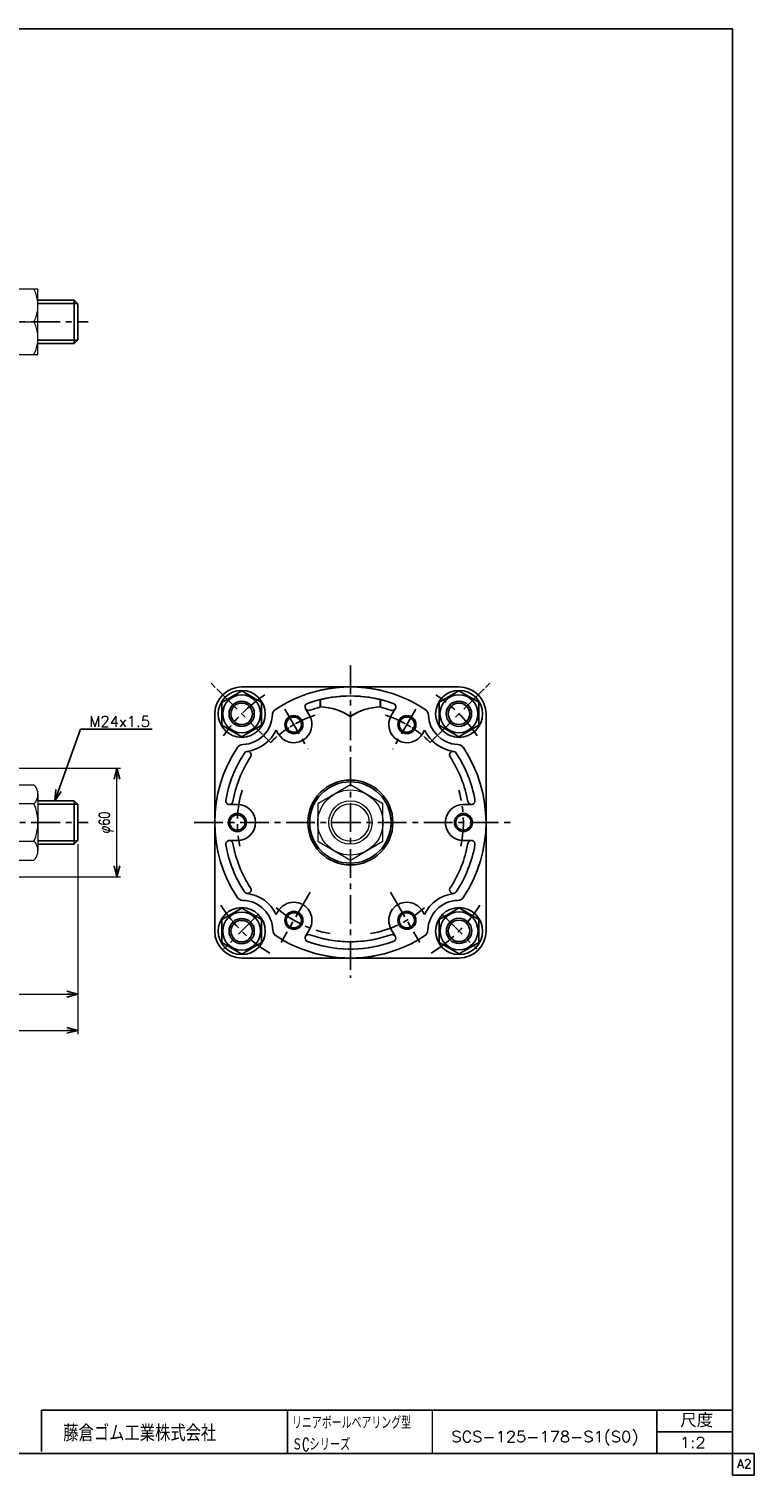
# Model space of a CAD drawing. Header units: millimetres. Extents: x -544 to 574, y -400 to 400.
# Tile 3 of 3: x 173 to 574, y -400 to 400. Entities that reach past the tile are written whole.
import ezdxf
from ezdxf.enums import TextEntityAlignment as Align

# ---------------------------------------------------------------- set-up
doc = ezdxf.new("R2010")
doc.units = ezdxf.units.MM
doc.header["$LTSCALE"] = 0.5
doc.linetypes.add('CENTER', pattern=[50.8, 31.75, -6.35, 6.35, -6.35])
doc.layers.add('Layer0001', color=7, linetype='Continuous')
doc.layers.add('ZUWAKU', color=7, linetype='Continuous')
doc.styles.add('FdaStyle0', font='txt.shx', dxfattribs={"width": 0.75, "bigfont": 'bigfont'})
doc.dimstyles.new('DaDimRotatedStyle', dxfattribs={"dimtxt": 6, "dimasz": 6.000004, "dimexe": 2, "dimexo": 2, "dimgap": 2, "dimtad": 3, "dimdsep": 46, "dimtxsty": 'FdaStyle0', "dimblk1": 'OPEN30', "dimblk2": 'OPEN30', "dimsah": 1, "dimcen": 0.09, "dimclrd": 4, "dimclre": 4, "dimclrt": 4, "dimadec": 0, "dimazin": 2, "dimtfac": 1, "dimtdec": 4, "dimtmove": 0, "dimatfit": 0, "dimfxl": 1, "dimarcsym": 0})

# ---------------------------------------------------------------- blocks, each defined once
blk = doc.blocks.new('_OPEN30')
at = {"color": 0, "linetype": 'ByBlock', "lineweight": -2}
for p, q in [((-1, 0.267949), (0, 0)), ((0, 0), (-1, -0.267949)), ((0, 0), (-1, 0))]:
    blk.add_line(p, q, dxfattribs=at)
blk = doc.blocks.new('DC_GROUP_Φ125_21')
at = {"color": 4, "linetype": 'Continuous', "lineweight": 13}
for p, q in [((178.03, 255.97), (164.03, 255.97)), ((164.03, 255.97), (164.03, 219.97)), ((178.03, 219.97), (178.03, 255.97)), ((166.22, 237.97), (175.83, 237.97)), ((164.03, 219.97), (178.03, 219.97))]:
    blk.add_line(p, q, dxfattribs=at)
for centre, start, end in [((183.6, 246.97), 152.62656, 207.37344), ((158.45, 246.97), 332.62656, 27.37344), ((183.6, 228.97), 152.62656, 207.37344), ((158.45, 228.97), 332.62656, 27.37344)]:
    blk.add_arc(centre, 19.57, start, end, dxfattribs=at)
blk = doc.blocks.new('DC_GROUP_Φ125_22')
at = {"color": 4, "linetype": 'Continuous', "lineweight": 25}
for radius in [5, 4.2]:
    blk.add_circle((319.54, -93.12), radius, dxfattribs=at)
blk = doc.blocks.new('DC_GROUP_Φ125_23')
at = {"color": 4, "linetype": 'Continuous', "lineweight": 25}
for radius in [5, 4.2]:
    blk.add_circle((288.29, -39), radius, dxfattribs=at)
blk = doc.blocks.new('DC_GROUP_Φ125_24')
at = {"color": 4, "linetype": 'Continuous', "lineweight": 25}
for radius in [5, 4.2]:
    blk.add_circle((319.54, 15.13), radius, dxfattribs=at)
blk = doc.blocks.new('DC_GROUP_Φ125_25')
at = {"color": 4, "linetype": 'Continuous', "lineweight": 25}
for radius in [5, 4.2]:
    blk.add_circle((382.04, -93.12), radius, dxfattribs=at)
blk = doc.blocks.new('DC_GROUP_Φ125_26')
at = {"color": 4, "linetype": 'Continuous', "lineweight": 25}
for radius in [5, 4.2]:
    blk.add_circle((382.04, 15.13), radius, dxfattribs=at)
blk = doc.blocks.new('DC_GROUP_Φ125_27')
at = {"color": 4, "linetype": 'Continuous', "lineweight": 25}
for radius in [5, 4.2]:
    blk.add_circle((413.29, -39), radius, dxfattribs=at)
blk = doc.blocks.new('DC_GROUP_Φ125_28')
at = {"color": 4, "linetype": 'Continuous', "lineweight": 13}
for p, q in [((350.79, -18.21), (332.79, -28.6)), ((368.79, -28.6), (350.79, -18.21)), ((332.79, -28.6), (332.79, -49.39)), ((368.79, -49.39), (368.79, -28.6)), ((332.79, -49.39), (350.79, -59.78)), ((350.79, -59.78), (368.79, -49.39))]:
    blk.add_line(p, q, dxfattribs=at)
for radius in [18, 12, 10.38]:
    blk.add_circle((350.79, -39), radius, dxfattribs=at)
blk = doc.blocks.new('DC_GROUP_Φ125_29')
at = {"color": 4, "linetype": 'Continuous', "lineweight": 13}
for p, q in [((164.03, -23.41), (164.03, -54.58)), ((166.21, -18.21), (175.84, -18.21)), ((178.03, -23.41), (178.03, -54.58)), ((175.84, -28.6), (166.21, -28.6)), ((166.21, -49.39), (175.84, -49.39)), ((166.21, -59.78), (175.84, -59.78))]:
    blk.add_line(p, q, dxfattribs=at)
for centre, radius, start, end in [((171.3, -23.41), 7.27, 134.38531, 225.61469), ((170.76, -23.41), 7.27, 314.38531, 45.61469), ((189.83, -39), 25.81, 156.25234, 203.74766), ((152.22, -39), 25.81, 336.25234, 23.74766), ((171.3, -54.58), 7.27, 134.38531, 225.61469), ((170.76, -54.58), 7.27, 314.38531, 45.61469)]:
    blk.add_arc(centre, radius, start, end, dxfattribs=at)
blk = doc.blocks.new('*D30')
at = {"color": 4, "linetype": 'Continuous', "lineweight": 13}
for p, q in [((127.53, -9), (223.73, -9)), ((221.73, -69), (221.73, -9)), ((129.03, -69), (223.73, -69))]:
    blk.add_line(p, q, dxfattribs=at)
at = {"color": 4, "xscale": 6.000005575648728, "yscale": 5.999978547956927}
for p, rotation in [((221.73, -9), 90), ((221.73, -69), 270)]:
    blk.add_blockref('_OPEN30', p, dxfattribs=dict(at, rotation=rotation))
at = {"color": 4, "insert": (219.73, -39), "char_height": 6, "width": 25.5, "attachment_point": 8, "rotation": 90, "style": 'FdaStyle0'}
blk.add_mtext('\\T1.00;φ60', dxfattribs=at)
blk = doc.blocks.new('*D32')
at = {"color": 4, "linetype": 'Continuous', "lineweight": 13}
for p, q in [((200.03, -51), (200.03, -136)), ((124.03, -113.07), (124.03, -136)), ((124.03, -134), (200.03, -134))]:
    blk.add_line(p, q, dxfattribs=at)
at = {"color": 4, "xscale": 6.000005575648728, "yscale": 5.999978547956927}
for p, rotation in [((124.03, -134), 180), ((200.03, -134), 360)]:
    blk.add_blockref('_OPEN30', p, dxfattribs=dict(at, rotation=rotation))
at = {"color": 4, "insert": (162.03, -132), "char_height": 6, "width": 19.5, "attachment_point": 8, "style": 'FdaStyle0'}
blk.add_mtext('\\T1.00;76', dxfattribs=at)
blk = doc.blocks.new('*D33')
at = {"color": 4, "linetype": 'Continuous', "lineweight": 13}
for p, q in [((200.03, -51), (200.03, -156)), ((-197.97, -113.07), (-197.97, -156)), ((-197.97, -154), (200.03, -154))]:
    blk.add_line(p, q, dxfattribs=at)
at = {"color": 4, "xscale": 6.000005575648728, "yscale": 5.999978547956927}
for p, rotation in [((-197.97, -154), 180), ((200.03, -154), 360)]:
    blk.add_blockref('_OPEN30', p, dxfattribs=dict(at, rotation=rotation))
at = {"color": 4, "insert": (1.03, -152), "char_height": 6, "width": 25.5, "attachment_point": 8, "style": 'FdaStyle0'}
blk.add_mtext('\\T1.00;398', dxfattribs=at)
blk = doc.blocks.new('DC_GROUP_Φ125_34')
at = {"color": 4, "linetype": 'Continuous', "lineweight": 25}
for p, q in [((290.68, 33.81), (279.68, 27.46)), ((301.68, 27.46), (290.68, 33.81)), ((279.68, 27.46), (279.68, 14.76)), ((301.68, 14.76), (301.68, 27.46)), ((279.68, 14.76), (290.68, 8.41)), ((290.68, 8.41), (301.68, 14.76))]:
    blk.add_line(p, q, dxfattribs=at)
for radius in [10.5, 7, 5.95]:
    blk.add_circle((290.68, 21.11), radius, dxfattribs=at)
blk = doc.blocks.new('DC_GROUP_Φ125_35')
at = {"color": 4, "linetype": 'Continuous', "lineweight": 25}
for p, q in [((399.82, 27.5), (410.82, 33.85)), ((410.82, 33.85), (421.82, 27.5)), ((399.82, 14.8), (399.82, 27.5)), ((421.82, 27.5), (421.82, 14.8)), ((410.82, 8.44), (399.82, 14.8)), ((421.82, 14.8), (410.82, 8.44))]:
    blk.add_line(p, q, dxfattribs=at)
for radius in [10.5, 7, 5.95]:
    blk.add_circle((410.82, 21.15), radius, dxfattribs=at)
blk = doc.blocks.new('DC_GROUP_Φ125_36')
at = {"color": 4, "linetype": 'Continuous', "lineweight": 25}
for p, q in [((399.86, -92.61), (410.86, -86.26)), ((410.86, -86.26), (421.86, -92.61)), ((399.86, -105.31), (399.86, -92.61)), ((421.86, -92.61), (421.86, -105.31)), ((410.86, -111.67), (399.86, -105.31)), ((421.86, -105.31), (410.86, -111.67))]:
    blk.add_line(p, q, dxfattribs=at)
for radius in [10.5, 7, 5.95]:
    blk.add_circle((410.86, -98.96), radius, dxfattribs=at)
blk = doc.blocks.new('DC_GROUP_Φ125_37')
at = {"color": 4, "linetype": 'Continuous', "lineweight": 25}
for p, q in [((290.68, -86.4), (279.68, -92.75)), ((301.68, -92.75), (290.68, -86.4)), ((279.68, -92.75), (279.68, -105.45)), ((301.68, -105.45), (301.68, -92.75)), ((279.68, -105.45), (290.68, -111.8)), ((290.68, -111.8), (301.68, -105.45))]:
    blk.add_line(p, q, dxfattribs=at)
for radius in [10.5, 7, 5.95]:
    blk.add_circle((290.68, -99.1), radius, dxfattribs=at)

msp = doc.modelspace()

# ---------------------------------------------------------------- linework, layer by layer
at = {"color": 4, "linetype": 'CENTER', "lineweight": 25}
for p, q in [((-206.638, 237.972), (205.769, 237.972)), ((-206.638, 237.972), (205.769, 237.972)), ((350.787, 47.857), (350.787, -124.872)), ((276.896, 34.895), (302.116, 9.675)), ((424.678, 34.895), (399.457, 9.675)), ((314.581, 23.714), (327.379, 1.548)), ((386.992, 23.714), (374.195, 1.548)), ((-206.638, -38.996), (205.769, -38.996)), ((-206.638, -38.996), (205.769, -38.996)), ((264.435, -38.996), (442.099, -38.996)), ((328.568, -77.48), (312.441, -105.412)), ((373.005, -77.48), (389.132, -105.412)), ((300.182, -89.601), (280.633, -109.15)), ((401.392, -89.601), (420.941, -109.15))]:
    msp.add_line(p, q, dxfattribs=at)
at = {"color": 4, "linetype": 'Continuous', "lineweight": 25}
for p, q in [((273.761, 37.987), (275.994, 35.754)), ((290.787, 36.004), (373.339, 36.004)), ((410.787, 36.004), (328.235, 36.004)), ((427.813, 37.987), (425.58, 35.754)), ((334.101, 29.032), (334.101, 24.908)), ((334.287, 29.032), (334.287, 24.908)), ((367.287, 29.032), (367.287, 24.908)), ((367.473, 29.032), (367.473, 24.908)), ((275.787, 21.004), (275.787, -98.996)), ((325.981, 23.97), (328.197, 20.131)), ((375.593, 23.97), (373.377, 20.131)), ((425.787, 21.004), (425.787, -98.996)), ((187.334, -26.996), (201.596, 12.677)), ((187.334, -26.996), (201.596, 12.677)), ((201.596, 12.677), (241.196, 12.677)), ((201.596, 12.677), (241.196, 12.677)), ((303.118, 8.673), (306.593, 5.198)), ((309.748, 12.086), (310.877, 10.131)), ((391.826, 12.086), (390.697, 10.131)), ((398.456, 8.673), (394.981, 5.198)), ((283.854, -28.996), (288.287, -28.996)), ((417.72, -28.996), (413.287, -28.996)), ((283.854, -48.996), (288.287, -48.996)), ((417.72, -48.996), (413.287, -48.996)), ((310.877, -88.122), (309.842, -89.914)), ((390.697, -88.122), (391.731, -89.914)), ((328.197, -98.122), (325.981, -101.961)), ((373.377, -98.122), (375.593, -101.961)), ((290.787, -113.996), (379.572, -113.996)), ((410.787, -113.996), (322.001, -113.996))]:
    msp.add_line(p, q, dxfattribs=at)
for centre, radius in [((290.683, 21.108), 13), ((410.891, 21.108), 13), ((350.787, -38.996), 23.5), ((350.787, -38.996), 22.5), ((290.683, -99.1), 13), ((410.891, -99.1), 13)]:
    msp.add_circle(centre, radius, dxfattribs=at)
for centre, radius, start, end in [((290.787, 21.004), 15, 90, 180), ((350.787, -38.996), 75, 74.685064, 123.975199), ((350.787, -38.996), 75, 56.024801, 105.314936), ((410.787, 21.004), 15, 0, 90), ((327.713, 24.97), 2, 90, 289.835751), ((350.787, -38.996), 70, 74.591767, 109.279343), ((350.787, -38.996), 66, 104.477512, 109.835751), ((350.787, -38.996), 70, 70.720657, 105.408233), ((333.698, -5.089), 30, 55.492211, 89.231133), ((333.884, -5.089), 30, 55.492211, 89.231133), ((367.689, -5.089), 30, 90.768867, 124.507789), ((367.875, -5.089), 30, 90.768867, 124.507789), ((350.787, -38.996), 66, 70.164249, 75.522488), ((373.861, 24.97), 2, 250.164249, 90), ((290.683, 21.108), 17, 272.332075, 357.667925), ((311.665, 20.254), 4, 123.436098, 177.667925), ((319.537, 15.131), 10, 210, 30), ((382.037, 15.131), 10, 150, 330), ((389.908, 20.254), 4, 2.332075, 56.563902), ((410.891, 21.108), 17, 182.332075, 267.667925), ((290.794, 21.128), 21, 277.905276, 334.494858), ((350.787, -38.996), 62.5, 130.479066, 135), ((350.787, -38.996), 62.5, 120, 122.261162), ((350.787, -38.996), 62.5, 57.738838, 60), ((350.787, -38.996), 62.5, 45, 49.520934), ((410.779, 21.128), 21, 205.505142, 262.094724), ((350.787, -38.996), 75, 146.40461, 213.417436), ((291.537, 0.126), 4, 92.332075, 146.563902), ((293.958, -1.653), 2, 326.691023, 146.691023), ((407.616, -1.653), 2, 33.308977, 213.308977), ((410.036, 0.126), 4, 33.436098, 87.667925), ((350.787, -38.996), 75, 326.582564, 33.59539), ((350.787, -38.996), 70, 146.691023, 169.835751), ((350.787, -38.996), 66, 146.691023, 169.835751), ((350.787, -38.996), 66, 10.164249, 33.308977), ((350.787, -38.996), 70, 10.164249, 33.308977), ((283.854, -26.996), 2, 169.835751, 349.835751), ((288.287, -38.996), 10, 270, 90), ((413.287, -38.996), 10, 90, 270), ((417.72, -26.996), 2, 190.164249, 10.164249), ((283.854, -50.996), 2, 10.164249, 190.164249), ((350.787, -38.996), 70, 190.164249, 213.252792), ((350.787, -38.996), 66, 190.164249, 213.252792), ((350.787, -38.996), 66, 326.747208, 349.835751), ((350.787, -38.996), 70, 326.747208, 349.835751), ((417.72, -50.996), 2, 349.835751, 169.835751), ((293.921, -76.282), 2, 213.252792, 33.252792), ((290.953, -99.09), 21, 25.910105, 82.585404), ((410.621, -99.09), 21, 97.414596, 154.089895), ((407.652, -76.282), 2, 146.747208, 326.747208), ((291.525, -78.098), 4, 213.417436, 268.440683), ((290.953, -99.09), 17, 1.80836, 88.440683), ((319.537, -93.122), 10, 330, 150), ((382.037, -93.122), 10, 30, 210), ((410.621, -99.09), 17, 91.559317, 178.19164), ((410.049, -78.098), 4, 271.559317, 326.582564), ((290.787, -98.996), 15, 180, 270), ((311.943, -98.427), 4, 181.80836, 236.831607), ((350.787, -38.996), 75, 236.831607, 286.147364), ((327.713, -102.961), 2, 70.164249, 250.164249), ((350.787, -38.996), 66, 250.164249, 286.477416), ((350.787, -38.996), 75, 253.852636, 303.168393), ((350.787, -38.996), 66, 253.522584, 289.835751), ((373.861, -102.961), 2, 289.835751, 109.835751), ((389.631, -98.427), 4, 303.168393, 358.19164), ((410.787, -98.996), 15, 270, 0), ((350.787, -38.996), 70, 250.164249, 287.572981), ((350.787, -38.996), 70, 252.427019, 289.835751)]:
    msp.add_arc(centre, radius, start, end, dxfattribs=at)
at = {"color": 4, "linetype": 'CENTER', "lineweight": 25}
for radius, start, end in [(85, 123.755627, 145.607759), (85, 34.392241, 56.244373), (62.5, 108.17533, 119.070925), (62.5, 60.929075, 71.82467), (62.5, 122.869195, 129.496634), (62.5, 50.503366, 57.130805), (62.5, 163.437225, 192.053876), (62.5, 347.946124, 16.562775), (85, 212.521735, 238.366456), (62.5, 229.008474, 259.710646), (62.5, 280.289354, 310.991526), (85, 301.633544, 327.478265)]:
    msp.add_arc((350.787, -38.996), radius, start, end, dxfattribs=at)
at = {"layer": 'Layer0001', "color": 4, "linetype": 'Continuous', "lineweight": 25}
for p, q in [((178.028, 249.972), (198.028, 249.972)), ((178.028, 249.972), (198.028, 249.972)), ((200.028, 248.172), (178.028, 248.172)), ((200.028, 248.172), (178.028, 248.172)), ((198.028, 249.972), (200.028, 247.972)), ((198.028, 249.972), (198.028, 237.972)), ((198.028, 249.972), (200.028, 247.972)), ((198.028, 249.972), (198.028, 237.972)), ((200.028, 237.972), (200.028, 247.972)), ((200.028, 237.972), (200.028, 247.972)), ((198.028, 225.972), (198.028, 237.972)), ((198.028, 225.972), (198.028, 237.972)), ((200.028, 237.972), (200.028, 227.972)), ((200.028, 237.972), (200.028, 227.972)), ((200.028, 227.772), (178.028, 227.772)), ((200.028, 227.772), (178.028, 227.772)), ((178.028, 225.972), (198.028, 225.972)), ((178.028, 225.972), (198.028, 225.972)), ((198.028, 225.972), (200.028, 227.972)), ((198.028, 225.972), (200.028, 227.972)), ((178.028, -26.996), (198.028, -26.996)), ((178.028, -26.996), (198.028, -26.996)), ((200.028, -28.796), (178.028, -28.796)), ((200.028, -28.796), (178.028, -28.796)), ((198.028, -26.996), (200.028, -28.996)), ((198.028, -26.996), (198.028, -38.996)), ((198.028, -26.996), (200.028, -28.996)), ((198.028, -26.996), (198.028, -38.996)), ((200.028, -38.996), (200.028, -28.996)), ((200.028, -38.996), (200.028, -28.996)), ((198.028, -50.996), (198.028, -38.996)), ((198.028, -50.996), (198.028, -38.996)), ((200.028, -38.996), (200.028, -48.996)), ((200.028, -38.996), (200.028, -48.996)), ((200.028, -49.196), (178.028, -49.196)), ((200.028, -49.196), (178.028, -49.196)), ((178.028, -50.996), (198.028, -50.996)), ((178.028, -50.996), (198.028, -50.996)), ((198.028, -50.996), (200.028, -48.996)), ((198.028, -50.996), (200.028, -48.996))]:
    msp.add_line(p, q, dxfattribs=at)
at = {"layer": 'ZUWAKU', "color": 5, "linetype": 'Continuous', "lineweight": 25}
for p, q in [((562, 400), (-544, 400)), ((562, -400), (562, 400)), ((574, -388), (-544, -388)), ((574, -400), (574, -388)), ((574, -400), (562, -400))]:
    msp.add_line(p, q, dxfattribs=at)
at = {"layer": 'ZUWAKU', "color": 4, "linetype": 'Continuous', "lineweight": 25}
for p, q in [((180, -364), (562, -364)), ((180, -386.93), (180, -364)), ((316, -364), (316, -388)), ((520.27, -388), (520.27, -364)), ((520.27, -376), (562, -376))]:
    msp.add_line(p, q, dxfattribs=at)
at = {"layer": 'ZUWAKU', "color": 4, "linetype": 'Continuous', "lineweight": 13}
msp.add_line((396, -364), (396, -388), dxfattribs=at)

# ---------------------------------------------------------------- block references
at = {"linetype": 'Continuous'}
for name in ['DC_GROUP_Φ125_21', 'DC_GROUP_Φ125_34', 'DC_GROUP_Φ125_35', 'DC_GROUP_Φ125_24', 'DC_GROUP_Φ125_26', 'DC_GROUP_Φ125_29', 'DC_GROUP_Φ125_28', 'DC_GROUP_Φ125_23', 'DC_GROUP_Φ125_27', 'DC_GROUP_Φ125_37', 'DC_GROUP_Φ125_36', 'DC_GROUP_Φ125_22', 'DC_GROUP_Φ125_25']:
    msp.add_blockref(name, (0, 0), dxfattribs=at)
at = {"color": 4, "xscale": 6.000005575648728, "yscale": 5.999978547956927, "rotation": 250.2259111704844}
msp.add_blockref('_OPEN30', (187.334, -26.996), dxfattribs=at)
msp.add_blockref('_OPEN30', (187.334, -26.996), dxfattribs=at)

# ---------------------------------------------------------------- texts
at = {"color": 4, "style": 'FdaStyle0'}
for s, height, width, p, p2 in [('M24x1.5', 6, 0.8, (206.396, 13.877), (239.996, 13.877)), ('M24x1.5', 6, 0.8, (206.396, 13.877), (239.996, 13.877)), ('リニアボールベアリング型', 7, 0.566265, (318.546, -374.508), (384.346, -374.508)), ('SCS-125-178-S1(S0)', 6, 0.8272, (406.631, -381.726), (510.031, -381.726)), ('ＳCシリーズ', 7, 0.589744, (318.546, -386.508), (350.746, -386.508)), ('1:2', 6, 0.8, (532.87, -385), (547.27, -385))]:
    msp.add_text(s, height=height, dxfattribs=dict(at, width=width)).set_placement(p, p2, align=Align.FIT)
at = {"layer": 'ZUWAKU', "color": 4, "style": 'FdaStyle0'}
for s, height, width, p, p2 in [('尺度', 7.6, 0.749175, (533.23, -373.56), (551.39, -373.56)), ('藤倉ゴム工業株式会社', 9, 0.652778, (192.025, -381.315), (276.625, -381.315))]:
    msp.add_text(s, height=height, dxfattribs=dict(at, width=width)).set_placement(p, p2, align=Align.FIT)
at = {"layer": 'ZUWAKU', "color": 7, "style": 'FdaStyle0', "width": 0.8}
msp.add_text('A2', height=5, dxfattribs=at).set_placement((564.615, -396.25), (572.615, -396.25), align=Align.FIT)

# ---------------------------------------------------------------- dimensions: what is measured, and where the dimension line sits
at = {"linetype": 'Continuous', "lineweight": 13}
dim = msp.add_linear_dim(base=(221.731, -8.996), p1=(127.028, -68.996), p2=(125.528, -8.996), angle=90, text='φ<>', dimstyle='DaDimRotatedStyle', override={"dimtxt": 6, "dimasz": 6.000004, "dimexe": 2, "dimexo": 2, "dimgap": 2, "dimtad": 3, "dimtih": 0, "dimtoh": 0, "dimdec": 2, "dimzin": 8, "dimtxsty": 'FdaStyle0', "dimblk1": 'OPEN30', "dimblk2": 'OPEN30', "dimsah": 1, "dimclrd": 4, "dimclre": 4, "dimclrt": 4, "dimazin": 2, "dimtofl": 1, "dimatfit": 0, "dimtolj": 0, "dimtzin": 8}, dxfattribs=at)
dim.commit()
dim.dimension.update_dxf_attribs({"geometry": '*D30', "text_midpoint": (221.731, -38.996)})
for base, p1, picture, middle in [((200.028, -153.996), (-197.972, -111.069), '*D33', (1.028, -153.996)), ((200.028, -133.996), (124.028, -111.069), '*D32', (162.028, -133.996))]:
    dim = msp.add_linear_dim(base=base, p1=p1, p2=(200.028, -48.996), dimstyle='DaDimRotatedStyle', override={"dimtxt": 6, "dimasz": 6.000004, "dimexe": 2, "dimexo": 2, "dimgap": 2, "dimtad": 3, "dimtih": 0, "dimtoh": 0, "dimdec": 2, "dimzin": 8, "dimtxsty": 'FdaStyle0', "dimblk1": 'OPEN30', "dimblk2": 'OPEN30', "dimsah": 1, "dimclrd": 4, "dimclre": 4, "dimclrt": 4, "dimazin": 2, "dimtofl": 1, "dimatfit": 0, "dimtolj": 0, "dimtzin": 8}, dxfattribs=at)
    dim.commit()
    dim.dimension.update_dxf_attribs({"geometry": picture, "text_midpoint": middle})

doc.saveas('drawing.dxf')
